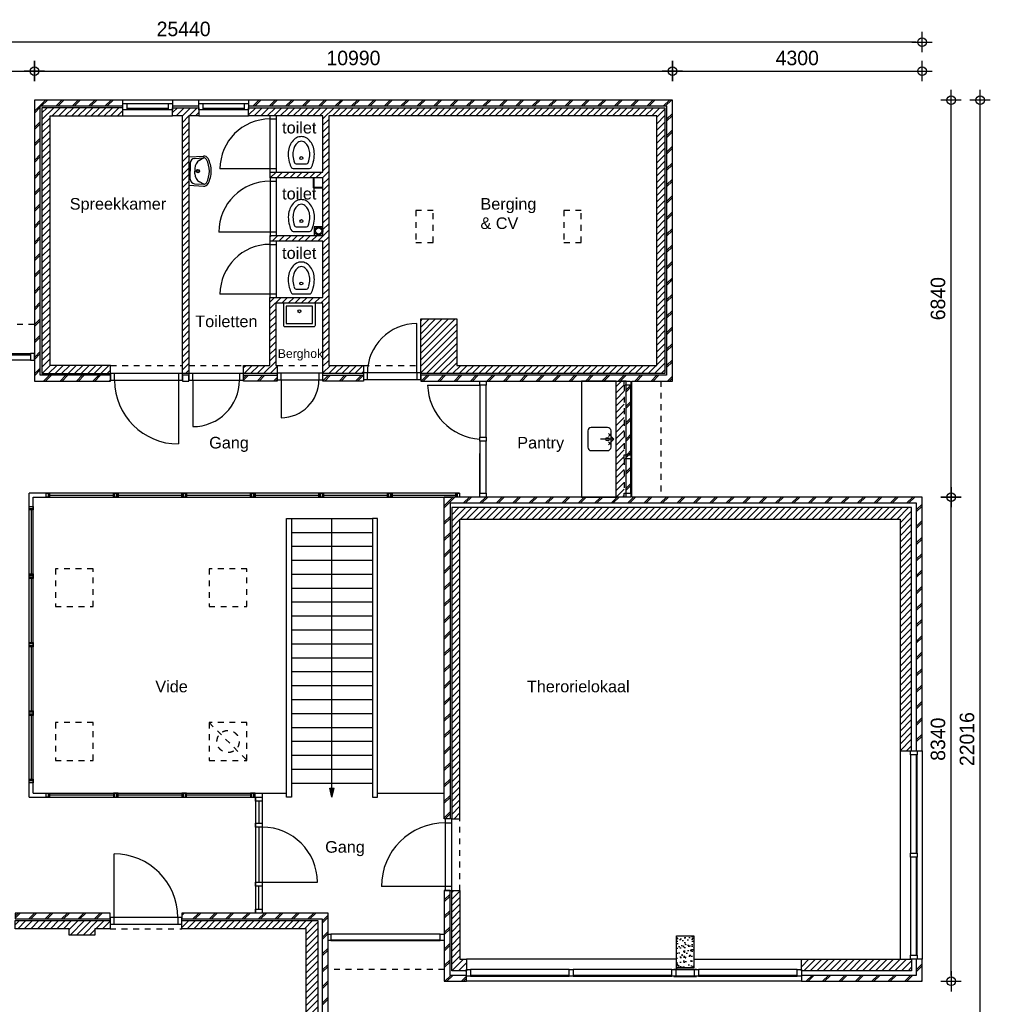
# Model space of a CAD drawing. Header units: millimetres. Extents: x 19739 to 200370, y 9101 to 232948.
# Tile 38 of 39: x 145173 to 161892, y 215985 to 232948. Entities that reach past the tile are written whole.
import ezdxf

# ---------------------------------------------------------------- set-up
doc = ezdxf.new("R2010")
doc.units = ezdxf.units.MM
doc.header["$LTSCALE"] = 100
doc.linetypes.add('HIDDEN1', pattern=[2, 1, -1])
for name, color, linetype in [('ALG18', 1, 'Continuous'), ('BET25', 2, 'Continuous'), ('HATCH', 1, 'Continuous'), ('INRICHTING', 1, 'Continuous'), ('KOZ18', 1, 'Continuous'), ('KOZ25', 2, 'Continuous'), ('MAAT', 1, 'Continuous'), ('MET18', 1, 'Continuous'), ('MET25', 2, 'Continuous'), ('STIP18', 1, 'HIDDEN1')]:
    doc.layers.add(name, color=color, linetype=linetype)
doc.layers.add('HULP', color=7, linetype='Continuous', plot=False)
doc.styles.add('Arial', font='ARIAL.TTF')
doc.styles.add('TSFONT', font='tsfont.shx')
doc.dimstyles.new('MS-100', dxfattribs={"dimscale": 100, "dimtxt": 2.5, "dimasz": 1, "dimexe": 2, "dimexo": 3, "dimgap": 1, "dimtad": 1, "dimdec": 0, "dimzin": 1, "dimdsep": 46, "dimtxsty": 'TSFONT', "dimblk": 'CIRKEL', "dimcen": 1, "dimse1": 1, "dimse2": 1, "dimclrd": 1, "dimclre": 1, "dimclrt": 3, "dimadec": 0, "dimazin": 0, "dimtfac": 1.2, "dimtdec": 0, "dimtix": 1, "dimtmove": 2, "dimatfit": 3, "dimldrblk": 'CIRKEL', "dimfxl": 0, "dimtolj": 1, "dimtzin": 1, "dimarcsym": 0})

# ---------------------------------------------------------------- blocks, each defined once
blk = doc.blocks.new('CIRKEL')
for p, q in [((0, -1.75), (0, 1.75)), ((-1.75, 0), (1.75, 0))]:
    blk.add_line(p, q)
blk.add_circle((0, 0), 0.75)
blk = doc.blocks.new('*D77')
at = {"layer": 'Defpoints', "color": 0}
for p in [(160717, 224722), (161217, 224722), (160717, 216382)]:
    blk.add_point(p, dxfattribs=at)
at = {"layer": 'MAAT', "color": 1, "lineweight": -2}
blk.add_line((161217, 216482), (161217, 224622), dxfattribs=at)
at = {"layer": 'MAAT', "color": 1, "lineweight": -2, "xscale": 100, "yscale": 100, "zscale": 100}
for p, rotation in [((161217, 224722), 90), ((161217, 216382), 270)]:
    blk.add_blockref('CIRKEL', p, dxfattribs=dict(at, rotation=rotation))
at = {"layer": 'MAAT', "color": 3, "insert": (160992, 220552), "char_height": 250, "attachment_point": 5, "rotation": 90, "style": 'TSFONT'}
blk.add_mtext('\\A1;8340', dxfattribs=at)
blk = doc.blocks.new('*D78')
at = {"layer": 'Defpoints', "color": 0}
for p in [(156417, 231562), (161217, 231562), (160717, 224722)]:
    blk.add_point(p, dxfattribs=at)
at = {"layer": 'MAAT', "color": 1, "lineweight": -2}
blk.add_line((161217, 224822), (161217, 231462), dxfattribs=at)
at = {"layer": 'MAAT', "color": 1, "lineweight": -2, "xscale": 100, "yscale": 100, "zscale": 100}
for p, rotation in [((161217, 231562), 90), ((161217, 224722), 270)]:
    blk.add_blockref('CIRKEL', p, dxfattribs=dict(at, rotation=rotation))
at = {"layer": 'MAAT', "color": 3, "insert": (160992, 228142), "char_height": 250, "attachment_point": 5, "rotation": 90, "style": 'TSFONT'}
blk.add_mtext('\\A1;6840', dxfattribs=at)
blk = doc.blocks.new('*D79')
at = {"layer": 'Defpoints', "color": 0}
for p in [(156417, 231562), (161717, 231562), (150487, 209546)]:
    blk.add_point(p, dxfattribs=at)
at = {"layer": 'MAAT', "color": 1, "lineweight": -2}
blk.add_line((161717, 209646), (161717, 231462), dxfattribs=at)
at = {"layer": 'MAAT', "color": 1, "lineweight": -2, "xscale": 100, "yscale": 100, "zscale": 100}
for p, rotation in [((161717, 231562), 90), ((161717, 209546), 270)]:
    blk.add_blockref('CIRKEL', p, dxfattribs=dict(at, rotation=rotation))
at = {"layer": 'MAAT', "color": 3, "insert": (161492, 220554), "char_height": 250, "attachment_point": 5, "rotation": 90, "style": 'TSFONT'}
blk.add_mtext('\\A1;22016', dxfattribs=at)
blk = doc.blocks.new('*D80')
at = {"layer": 'Defpoints', "color": 0}
for p in [(156417, 232062), (145427, 231562), (156417, 231562)]:
    blk.add_point(p, dxfattribs=at)
at = {"layer": 'MAAT', "color": 1, "lineweight": -2}
blk.add_line((145527, 232062), (156317, 232062), dxfattribs=at)
at = {"layer": 'MAAT', "color": 1, "lineweight": -2, "xscale": 100, "yscale": 100, "zscale": 100, "rotation": 180}
blk.add_blockref('CIRKEL', (145427, 232062), dxfattribs=at)
at = {"layer": 'MAAT', "color": 1, "lineweight": -2, "xscale": 100, "yscale": 100, "zscale": 100}
blk.add_blockref('CIRKEL', (156417, 232062), dxfattribs=at)
at = {"layer": 'MAAT', "color": 3, "insert": (150922, 232287), "char_height": 250, "attachment_point": 5, "style": 'TSFONT'}
blk.add_mtext('\\A1;10990', dxfattribs=at)
blk = doc.blocks.new('*D81')
at = {"layer": 'Defpoints', "color": 0}
for p in [(160717, 232062), (156417, 231562), (160717, 224722)]:
    blk.add_point(p, dxfattribs=at)
at = {"layer": 'MAAT', "color": 1, "lineweight": -2}
blk.add_line((156517, 232062), (160617, 232062), dxfattribs=at)
at = {"layer": 'MAAT', "color": 1, "lineweight": -2, "xscale": 100, "yscale": 100, "zscale": 100, "rotation": 180}
blk.add_blockref('CIRKEL', (156417, 232062), dxfattribs=at)
at = {"layer": 'MAAT', "color": 1, "lineweight": -2, "xscale": 100, "yscale": 100, "zscale": 100}
blk.add_blockref('CIRKEL', (160717, 232062), dxfattribs=at)
at = {"layer": 'MAAT', "color": 3, "insert": (158567, 232287), "char_height": 250, "attachment_point": 5, "style": 'TSFONT'}
blk.add_mtext('\\A1;4300', dxfattribs=at)
blk = doc.blocks.new('*D85')
at = {"layer": 'Defpoints', "color": 0}
for p in [(134779, 231562), (145427, 231562), (135277, 227906)]:
    blk.add_point(p, dxfattribs=at)
at = {"layer": 'MAAT', "color": 1, "lineweight": -2}
blk.add_line((134779, 228006), (134779, 231462), dxfattribs=at)
at = {"layer": 'MAAT', "color": 1, "lineweight": -2, "xscale": 100, "yscale": 100, "zscale": 100}
for p, rotation in [((134779, 231562), 90), ((134779, 227906), 270)]:
    blk.add_blockref('CIRKEL', p, dxfattribs=dict(at, rotation=rotation))
at = {"layer": 'MAAT', "color": 3, "insert": (134554, 229734), "char_height": 250, "attachment_point": 5, "rotation": 90, "style": 'TSFONT'}
blk.add_mtext('\\A1;3656', dxfattribs=at)
blk = doc.blocks.new('*D88')
at = {"layer": 'Defpoints', "color": 0}
for p in [(145427, 232062), (135277, 227906), (145427, 227906)]:
    blk.add_point(p, dxfattribs=at)
at = {"layer": 'MAAT', "color": 1, "lineweight": -2}
blk.add_line((135377, 232062), (145327, 232062), dxfattribs=at)
at = {"layer": 'MAAT', "color": 1, "lineweight": -2, "xscale": 100, "yscale": 100, "zscale": 100, "rotation": 180}
blk.add_blockref('CIRKEL', (135277, 232062), dxfattribs=at)
at = {"layer": 'MAAT', "color": 1, "lineweight": -2, "xscale": 100, "yscale": 100, "zscale": 100}
blk.add_blockref('CIRKEL', (145427, 232062), dxfattribs=at)
at = {"layer": 'MAAT', "color": 3, "insert": (140352, 232287), "char_height": 250, "attachment_point": 5, "style": 'TSFONT'}
blk.add_mtext('\\A1;10150', dxfattribs=at)
blk = doc.blocks.new('*D89')
at = {"layer": 'Defpoints', "color": 0}
for p in [(135277, 232562), (135277, 227906), (160717, 224722)]:
    blk.add_point(p, dxfattribs=at)
at = {"layer": 'MAAT', "color": 1, "lineweight": -2}
blk.add_line((160617, 232562), (135377, 232562), dxfattribs=at)
at = {"layer": 'MAAT', "color": 1, "lineweight": -2, "xscale": 100, "yscale": 100, "zscale": 100, "rotation": 180}
blk.add_blockref('CIRKEL', (135277, 232562), dxfattribs=at)
at = {"layer": 'MAAT', "color": 1, "lineweight": -2, "xscale": 100, "yscale": 100, "zscale": 100}
blk.add_blockref('CIRKEL', (160717, 232562), dxfattribs=at)
at = {"layer": 'MAAT', "color": 3, "insert": (147997, 232787), "char_height": 250, "attachment_point": 5, "style": 'TSFONT'}
blk.add_mtext('\\A1;25440', dxfattribs=at)
blk = doc.blocks.new('wastafel_b520')
for p, q in [((-244, 0), (-259, -255)), ((244, 0), (259, -255)), ((-218, -99), (-227, -257)), ((-138, -24), (0, -24)), ((-47, -104), (0, -104)), ((138, -24), (0, -24)), ((47, -104), (0, -104)), ((218, -99), (227, -257)), ((-227, -257), (-185, -184)), ((227, -257), (185, -184))]:
    blk.add_line(p, q)
for radius in [28, 20]:
    blk.add_circle((0, -156), radius)
for centre, radius, start, end in [((-138, -104), 80, 90, 176.5893), ((-47, -264), 160, 90, 150), ((47, -264), 160, 30, 90), ((138, -104), 80, 3.4107, 90), ((-179, -259), 80, 176.5893, 242.0436), ((-179, -259), 48, 176.5893, 242.0436), ((0, 78), 463, 242.0436, 270), ((0, 78), 431, 242.0436, 270), ((0, 78), 431, 270, 297.9564), ((0, 78), 463, 270, 297.9564), ((179, -259), 48, 297.9564, 3.4107), ((179, -259), 80, 297.9564, 3.4107)]:
    blk.add_arc(centre, radius, start, end)
blk = doc.blocks.new('wc')
at = {"layer": 'INRICHTING'}
for p, q in [((-141, 66), (141, 66)), ((-91, 146), (91, 146))]:
    blk.add_line(p, q, dxfattribs=at)
for points in [[(225, 316, 0.075445), (207, 434, 0.085783), (159, 528, 0.10607), (83, 595, 0.126822), (0, 616, 0.126822), (-83, 595, 0.10607), (-159, 528, 0.085783), (-207, 434, 0.075445), (-225, 316, 0.075445)], [(145, 316, 0.075445), (131, 410, 0.085783), (95, 480, 0.10607), (44, 525, 0.126822), (0, 536, 0.126822), (-44, 525, 0.10607), (-95, 480, 0.085783), (-131, 410, 0.075445), (-145, 316, 0.075445)]]:
    blk.add_lwpolyline(points, format="xyb", dxfattribs=at)
blk.add_circle((0, 246), 25, dxfattribs=at)
for centre, radius, start, end in [((318, 316), 543, 180, 194.9107), ((161, 274), 381, 194.9107, 210.5725), ((318, 316), 463, 180, 194.9107), ((161, 274), 301, 194.9107, 201.3066), ((-161, 274), 301, 338.6934, 345.0893), ((-318, 316), 463, 345.0893, 0), ((-161, 274), 381, 329.4275, 345.0893), ((-318, 316), 543, 345.0893, 0), ((-141, 96), 30, 210.5725, 270), ((-91, 176), 30, 201.3066, 270), ((91, 176), 30, 270, 338.6934), ((141, 96), 30, 270, 329.4275)]:
    blk.add_arc(centre, radius, start, end, dxfattribs=at)
blk = doc.blocks.new('uitstortgoot')
at = {"layer": 'INRICHTING'}
for points in [[(50428, 10341), (49878, 10341), (49878, 9966, 0.414214), (49903, 9941), (50342, 9941, 0.414214)], [(50342, 9941), (50403, 9941, 0.414214), (50428, 9966), (50428, 10341)]]:
    blk.add_lwpolyline(points, format="xyb", dxfattribs=at)
for points in [[(50378, 10292), (49928, 10292), (49928, 9991), (49960, 9991)], [(49960, 9991), (50378, 9991), (50378, 10292)]]:
    blk.add_lwpolyline(points, dxfattribs=at)
blk.add_circle((50153, 10204), 25, dxfattribs=at)
blk = doc.blocks.new('KRAAN')
for p, q in [((0, 0), (-231, 0)), ((-47, 96), (-96, 47)), ((0, 0), (-96, 96)), ((0, 0), (-96, -96)), ((-47, -96), (-96, -47))]:
    blk.add_line(p, q)

msp = doc.modelspace()

# ---------------------------------------------------------------- hatches: boundary and pattern name
at = {"layer": 'ALG18'}
h = msp.add_hatch(dxfattribs=at)
h.set_pattern_fill('METSELWERK', color=256, style=0)
h.set_pattern_definition([(45, (145427.33, 216382.05), (-141.4214, 141.4214), []), (45, (146027.33, 216382.05), (-141.4214, 141.4214), [])])
h.paths.add_polyline_path([(146947.3, 231562.1), (145697.3, 231562.1), (145427.3, 231562.1), (145427.3, 226722.1), (146739.3, 226722.1), (146739.3, 226822.1), (145527.3, 226822.1), (145527.3, 231462.1), (146947.3, 231462.1), (146947.3, 231506.1)])
h.paths.add_polyline_path([(156417.3, 231562.1), (149117.3, 231562.1), (149117.3, 231462.1), (156317.3, 231462.1), (156317.3, 226822.1), (152081.6, 226822.1), (152081.6, 226748), (152081.6, 226722.1), (155617.3, 226722.1), (155701.3, 226722.1), (155701.3, 226653.1), (155701.3, 225450.1), (155701.3, 225381.1), (155701.3, 224791.1), (155701.3, 224722.1), (155587.3, 224722.1), (152487.3, 224722.1), (152487.3, 219181.1), (152587.3, 219181.1), (152587.3, 224622.1), (160617.3, 224622.1), (160617.3, 220352.1), (160631.3, 220352.1), (160717.3, 220352.1), (160717.3, 224722.1), (155717.3, 224722.1), (155717.3, 226722.1), (156417.3, 226722.1)])
h.paths.add_polyline_path([(151093.6, 226822.1), (150397.3, 226822.1), (150397.3, 226743.1), (150397.3, 226722.1), (151093.6, 226722.1)], flags=16)
h.paths.add_polyline_path([(149607.3, 226822.1), (149027.3, 226822.1), (149027.3, 226739.1), (149027.3, 226722.1), (149607.3, 226722.1)])
h.paths.add_polyline_path([(155701.3, 226653.1), (155617.3, 226653.1), (155617.3, 225450.1), (155701.3, 225450.1)], flags=17)
h.paths.add_polyline_path([(155701.3, 226722.1), (155617.3, 226722.1), (155617.3, 226653.1), (155701.3, 226653.1)], flags=17)
h.paths.add_polyline_path([(155701.3, 225450.1), (155617.3, 225450.1), (155617.3, 225381.1), (155701.3, 225381.1)], flags=17)
h.paths.add_polyline_path([(155701.3, 225381.1), (155617.3, 225381.1), (155617.3, 224791.1), (155701.3, 224791.1)], flags=17)
h.paths.add_polyline_path([(155701.3, 224791.1), (155617.3, 224791.1), (155617.3, 224722.1), (155701.3, 224722.1)], flags=17)
h.paths.add_polyline_path([(152867.3, 216482.1), (152587.3, 216482.1), (152587.3, 217943.1), (152503.3, 217943.1), (152487.3, 217943.1), (152487.3, 216382.1), (152867.3, 216382.1)])
h.paths.add_polyline_path([(160717.3, 216762.1), (160617.3, 216762.1), (160617.3, 216482.1), (158637.3, 216482.1), (158637.3, 216468.1), (158637.3, 216382.1), (160717.3, 216382.1)])
at = {"layer": 'HATCH'}
h = msp.add_hatch(dxfattribs=at)
h.set_pattern_fill('ANSI31', color=256, scale=25, style=0)
h.set_pattern_definition([(45, (145557.33, 226850.96), (-56.1266, 56.1266), [])])
h.paths.add_polyline_path([(146947.3, 231432.1), (145557.3, 231432.1), (145557.3, 226852.1), (146739.3, 226852.1), (146739.3, 226992.1), (145697.3, 226992.1), (145697.3, 231292.1), (146947.3, 231292.1)])
h.paths.add_polyline_path([(156287.3, 231432.1), (149117.3, 231432.1), (149117.3, 231392.1), (149117.3, 231292.1), (150397.3, 231292.1), (150397.3, 230322.1), (149485.3, 230322.1), (149485.3, 230222.1), (149599.3, 230222.1), (150397.3, 230222.1), (150397.3, 229231.9), (149487.3, 229231.9), (149487.3, 229131.9), (149597.3, 229131.9), (150397.3, 229131.9), (150397.3, 228161.9), (149483.3, 228161.9), (149483.3, 226992.1), (149027.3, 226992.1), (149027.3, 226852.1), (149607.3, 226852.1), (149607.3, 226857.1), (149607.3, 226992.1), (149583.3, 226992.1), (149583.3, 228061.9), (150397.3, 228061.9), (150397.3, 226852.1), (151093.6, 226852.1), (151093.6, 226862), (151093.6, 226992.1), (150497.3, 226992.1), (150497.3, 231292.1), (156147.3, 231292.1), (156147.3, 226992.1), (152701.3, 226992.1), (152701.3, 227794.1), (152081.3, 227794.1), (152081.6, 226862), (152081.6, 226862), (152081.6, 226852.1), (156287.3, 226852.1)])
h.paths.add_polyline_path([(148087.3, 231292.1), (148257.3, 231292.1), (148257.3, 231432.1), (147807.3, 231432.1), (147807.3, 231392.1), (147807.3, 231292.1), (147977.3, 231292.1), (147977.3, 226851), (148087.3, 226851), (148087.3, 226853.1)])
h = msp.add_hatch(dxfattribs=at)
h.set_pattern_fill('ANSI31', color=256, scale=25, style=0)
h.set_pattern_definition([(45, (155447.33, 224722.05), (-56.1266, 56.1266), [])])
h.paths.add_polyline_path([(155587.3, 226653.1), (155587.3, 226722.1), (155537.3, 226722.1), (155447.3, 226722.1), (155447.3, 224722.1), (155587.3, 224722.1), (155587.3, 224791.1), (155587.3, 225381.1), (155587.3, 225450.1)])
h = msp.add_hatch(dxfattribs=at)
h.set_pattern_fill('ANSI31', color=256, scale=25, style=0)
h.set_pattern_definition([(45, (152617.33, 216562.05), (-56.1266, 56.1266), [])])
h.paths.add_polyline_path([(156486.8, 224542.1), (152617.3, 224542.1), (152617.3, 219181.1), (152757.3, 219181.1), (152757.3, 224342.1), (156486.8, 224342.1)])
h.paths.add_polyline_path([(156786.8, 224542.1), (156486.8, 224542.1), (156486.8, 224342.1), (156786.8, 224342.1)])
h.paths.add_polyline_path([(160537.3, 224542.1), (156786.8, 224542.1), (156786.8, 224342.1), (160337.3, 224342.1), (160337.3, 220352.1), (160537.3, 220352.1)])
h.paths.add_polyline_path([(160537.3, 216762.1), (160517.3, 216762.1), (158637.3, 216762.1), (158637.3, 216562.1), (160537.3, 216562.1)])
h.paths.add_polyline_path([(152757.3, 217943.1), (152617.3, 217943.1), (152617.3, 216562.1), (152867.3, 216562.1), (152867.3, 216582.1), (152867.3, 216762.1), (152757.3, 216762.1)])
h = msp.add_hatch(dxfattribs=at)
h.set_pattern_fill('METSELWERK', color=256, style=0)
h.set_pattern_definition([(45, (142227.33, 209546.05), (-141.4214, 141.4214), []), (45, (142827.33, 209546.05), (-141.4214, 141.4214), [])])
h.paths.add_polyline_path([(143857.3, 217556.1), (142227.3, 217556.1), (142227.3, 209546.1), (142607.3, 209546.1), (142607.3, 209646.1), (142327.3, 209646.1), (142327.3, 217456.1), (143857.3, 217456.1), (143857.3, 217478.1)])
h.paths.add_polyline_path([(146728.8, 217556.1), (145095.3, 217556.1), (145095.3, 217456.1), (146728.8, 217456.1), (146728.8, 217478.1)])
h.paths.add_polyline_path([(150484.3, 217556.1), (147966.8, 217556.1), (147966.8, 217456.1), (150384.3, 217456.1), (150384.3, 213516.1), (150484.3, 213516.1)])
h.paths.add_polyline_path([(150487.3, 209926.1), (150387.3, 209926.1), (150387.3, 209646.1), (148307.3, 209646.1), (148307.3, 209632.1), (148307.3, 209546.1), (150487.3, 209546.1)])
h = msp.add_hatch(dxfattribs=at)
h.set_pattern_fill('ANSI31', color=256, scale=25, style=0)
h.set_pattern_definition([(45, (142407.33, 209726.05), (-56.1266, 56.1266), [])])
h.paths.add_polyline_path([(143857.3, 217426.1), (142407.3, 217426.1), (142407.3, 209726.1), (142607.3, 209726.1), (142607.3, 217286.1), (143857.3, 217286.1)])
h.paths.add_polyline_path([(146728.8, 217426.1), (145095.3, 217426.1), (145095.3, 217364.1), (145095.3, 217286.1), (146027.3, 217286.1), (146027.3, 217176.1), (146467.3, 217176.1), (146467.3, 217286.1), (146728.8, 217286.1)])
h.paths.add_polyline_path([(150307.3, 217426.1), (147966.8, 217426.1), (147966.8, 217364.1), (147966.8, 217286.1), (150107.3, 217286.1), (150107.3, 213516.1), (150307.3, 213516.1)])
h.paths.add_polyline_path([(150307.3, 209926.1), (150287.3, 209926.1), (148307.3, 209926.1), (148307.3, 209726.1), (150307.3, 209726.1)])
h = msp.add_hatch(dxfattribs=at)
h.set_pattern_fill('AR-CONC', color=256, style=0)
h.set_pattern_definition([(50, (156486.83, 216612.05), (182.185, -15.94), [19.05, -209.55]), (355, (156486.83, 216612.05), (-35.243, 191.057), [15.24, -167.64]), (100.45, (156502.01, 216610.72), (146.94, 175.117), [16.19, -178.09]), (46.184, (156486.83, 216662.85), (271.08, -42.04), [28.575, -314.325]), (96.636, (156509.42, 216659.35), (237.4, 247.43), [24.285, -267.135]), (351.184, (156486.83, 216662.85), (237.4, 247.43), [22.86, -251.46]), (21, (156512.23, 216650.15), (151.615, -102.266), [19.05, -209.55]), (326, (156512.23, 216650.15), (61.8, 184.19), [15.24, -167.64]), (71.45, (156524.86, 216641.63), (213.416, 81.923), [16.19, -178.09]), (37.5, (156486.83, 216612.05), (3.0886, 84.555), [0, -165.608, 0, -170.18, 0, -168.275]), (7.5, (156486.83, 216612.05), (66.82, 100.18), [0, -97.028, 0, -161.798, 0, -64.135]), (327.5, (156430.19, 216612.05), (135.5906, -5.729), [0, -63.5, 0, -198.12, 0, -262.89]), (317.5, (156404.79, 216612.05), (148.13, 25.426), [0, -82.55, 0, -131.572, 0, -186.69])])
h.paths.add_polyline_path([(156486.8, 216612.1), (156786.8, 216612.1), (156786.8, 217162.1), (156486.8, 217162.1)])
at = {"layer": 'INRICHTING'}
h = msp.add_hatch(color=256, dxfattribs=at)
h.paths.add_polyline_path([(150552.3, 219556.1), (150578.3, 219656.1), (150526.3, 219656.1)])
h.paths.add_polyline_path([(150578.3, 219656.1), (150591.8, 219708), (150512.8, 219708), (150526.3, 219656.1)])

# ---------------------------------------------------------------- linework, layer by layer
at = {"layer": 'ALG18'}
for p, q in [((155617.3, 226722.1), (155537.3, 226722.1)), ((153096.8, 224791.1), (153096.8, 225471.7)), ((145336.8, 219556.1), (145336.8, 224791.1)), ((152746.8, 224791.1), (145336.8, 224791.1)), ((145686.8, 224756.6), (146786.8, 224756.6)), ((146866.8, 224756.6), (147966.8, 224756.6)), ((148046.8, 224756.6), (149146.8, 224756.6)), ((149226.8, 224756.6), (150326.8, 224756.6)), ((150406.8, 224756.6), (151506.8, 224756.6)), ((151586.8, 224756.6), (152686.8, 224756.6)), ((145405.8, 219625.1), (145405.8, 224722.1)), ((145405.8, 224722.1), (152601.3, 224722.1)), ((151366.8, 224722.1), (152466.8, 224722.1)), ((153509.3, 224722.1), (153159.3, 224722.1)), ((145371.3, 224501.1), (145371.3, 223401.1)), ((145371.3, 223321.1), (145371.3, 222221.1)), ((145371.3, 222141.1), (145371.3, 221041.1)), ((145371.3, 220961.1), (145371.3, 219861.1)), ((145336.8, 219556.1), (149236.8, 219556.1)), ((145405.8, 219625.1), (149309.5, 219625.1)), ((145626.8, 219556.1), (145626.8, 219625.1)), ((146786.8, 219590.6), (145686.8, 219590.6)), ((147966.8, 219590.6), (146866.8, 219590.6)), ((149146.8, 219590.6), (148046.8, 219590.6)), ((149309.5, 219625.1), (149767.3, 219625.1)), ((151337.3, 219625.1), (152487.3, 219625.1)), ((149236.8, 217556.1), (147966.8, 217556.1))]:
    msp.add_line(p, q, dxfattribs=at)
for points in [[(145666.8, 224722.1), (145626.8, 224722.1), (145626.8, 224791.1), (145666.8, 224791.1)], [(145686.8, 224722.1), (145666.8, 224722.1), (145666.8, 224791.1), (145686.8, 224791.1)], [(146806.8, 224722.1), (146786.8, 224722.1), (146786.8, 224791.1), (146806.8, 224791.1)], [(146846.8, 224722.1), (146806.8, 224722.1), (146806.8, 224791.1), (146846.8, 224791.1)], [(146866.8, 224722.1), (146846.8, 224722.1), (146846.8, 224791.1), (146866.8, 224791.1)], [(147986.8, 224722.1), (147966.8, 224722.1), (147966.8, 224791.1), (147986.8, 224791.1)], [(148026.8, 224722.1), (147986.8, 224722.1), (147986.8, 224791.1), (148026.8, 224791.1)], [(148046.8, 224722.1), (148026.8, 224722.1), (148026.8, 224791.1), (148046.8, 224791.1)], [(149166.8, 224722.1), (149146.8, 224722.1), (149146.8, 224791.1), (149166.8, 224791.1)], [(149206.8, 224722.1), (149166.8, 224722.1), (149166.8, 224791.1), (149206.8, 224791.1)], [(149226.8, 224722.1), (149206.8, 224722.1), (149206.8, 224791.1), (149226.8, 224791.1)], [(150346.8, 224722.1), (150326.8, 224722.1), (150326.8, 224791.1), (150346.8, 224791.1)], [(150386.8, 224722.1), (150346.8, 224722.1), (150346.8, 224791.1), (150386.8, 224791.1)], [(150406.8, 224722.1), (150386.8, 224722.1), (150386.8, 224791.1), (150406.8, 224791.1)], [(151526.8, 224722.1), (151506.8, 224722.1), (151506.8, 224791.1), (151526.8, 224791.1)], [(151566.8, 224722.1), (151526.8, 224722.1), (151526.8, 224791.1), (151566.8, 224791.1)], [(151586.8, 224722.1), (151566.8, 224722.1), (151566.8, 224791.1), (151586.8, 224791.1)], [(152706.8, 224722.1), (152686.8, 224722.1), (152686.8, 224791.1), (152706.8, 224791.1)], [(152746.8, 224722.1), (152706.8, 224722.1), (152706.8, 224791.1), (152746.8, 224791.1)], [(145336.8, 224521.1), (145336.8, 224561.1), (145405.8, 224561.1), (145405.8, 224521.1)], [(145336.8, 224501.1), (145336.8, 224521.1), (145405.8, 224521.1), (145405.8, 224501.1)], [(145336.8, 223381.1), (145336.8, 223401.1), (145405.8, 223401.1), (145405.8, 223381.1)], [(145336.8, 223341.1), (145336.8, 223381.1), (145405.8, 223381.1), (145405.8, 223341.1)], [(145336.8, 223321.1), (145336.8, 223341.1), (145405.8, 223341.1), (145405.8, 223321.1)], [(145336.8, 222201.1), (145336.8, 222221.1), (145405.8, 222221.1), (145405.8, 222201.1)], [(145336.8, 222161.1), (145336.8, 222201.1), (145405.8, 222201.1), (145405.8, 222161.1)], [(145336.8, 222141.1), (145336.8, 222161.1), (145405.8, 222161.1), (145405.8, 222141.1)], [(145336.8, 221021.1), (145336.8, 221041.1), (145405.8, 221041.1), (145405.8, 221021.1)], [(145336.8, 220981.1), (145336.8, 221021.1), (145405.8, 221021.1), (145405.8, 220981.1)], [(145336.8, 220961.1), (145336.8, 220981.1), (145405.8, 220981.1), (145405.8, 220961.1)], [(145336.8, 219841.1), (145336.8, 219861.1), (145405.8, 219861.1), (145405.8, 219841.1)], [(145336.8, 219801.1), (145336.8, 219841.1), (145405.8, 219841.1), (145405.8, 219801.1)], [(145626.8, 219625.1), (145666.8, 219625.1), (145666.8, 219556.1), (145626.8, 219556.1)], [(145666.8, 219625.1), (145686.8, 219625.1), (145686.8, 219556.1), (145666.8, 219556.1)], [(146806.8, 219625.1), (146786.8, 219625.1), (146786.8, 219556.1), (146806.8, 219556.1)], [(146846.8, 219625.1), (146806.8, 219625.1), (146806.8, 219556.1), (146846.8, 219556.1)], [(146866.8, 219625.1), (146846.8, 219625.1), (146846.8, 219556.1), (146866.8, 219556.1)], [(147986.8, 219625.1), (147966.8, 219625.1), (147966.8, 219556.1), (147986.8, 219556.1)], [(148026.8, 219625.1), (147986.8, 219625.1), (147986.8, 219556.1), (148026.8, 219556.1)], [(148046.8, 219625.1), (148026.8, 219625.1), (148026.8, 219556.1), (148046.8, 219556.1)], [(149166.8, 219625.1), (149146.8, 219625.1), (149146.8, 219556.1), (149166.8, 219556.1)], [(149206.8, 219625.1), (149166.8, 219625.1), (149166.8, 219556.1), (149206.8, 219556.1)], [(149226.8, 219625.1), (149206.8, 219625.1), (149206.8, 219556.1), (149226.8, 219556.1)]]:
    msp.add_lwpolyline(points, close=True, dxfattribs=at)
at = {"layer": 'BET25'}
msp.add_lwpolyline([(156786.8, 216612.1), (156486.8, 216612.1), (156486.8, 217162.1), (156786.8, 217162.1)], close=True, dxfattribs=at)
at = {"layer": 'INRICHTING'}
for p, q in [((150247.3, 229381.9), (150247.3, 229231.9)), ((150397.3, 229381.9), (150247.3, 229381.9)), ((147908.3, 226738.1), (147908.3, 225638.1)), ((149676.3, 226743.1), (149676.3, 226091.1)), ((152200.3, 226653.1), (153096.8, 226653.1)), ((149852.3, 224356.1), (151252.3, 224356.1)), ((150552.3, 219708), (150552.3, 224356.1)), ((149852.3, 224116.1), (151252.3, 224116.1)), ((149852.3, 223876.1), (151252.3, 223876.1)), ((149852.3, 223636.1), (151252.3, 223636.1)), ((149852.3, 223396.1), (151252.3, 223396.1)), ((149852.3, 223156.1), (151252.3, 223156.1)), ((149852.3, 222916.1), (151252.3, 222916.1)), ((149852.3, 222676.1), (151252.3, 222676.1)), ((149852.3, 222436.1), (151252.3, 222436.1)), ((149852.3, 222196.1), (151252.3, 222196.1)), ((149852.3, 221956.1), (151252.3, 221956.1)), ((149852.3, 221716.1), (151252.3, 221716.1)), ((149852.3, 221476.1), (151252.3, 221476.1)), ((149852.3, 221236.1), (151252.3, 221236.1)), ((149852.3, 220996.1), (151252.3, 220996.1)), ((149852.3, 220756.1), (151252.3, 220756.1)), ((149852.3, 220516.1), (151252.3, 220516.1)), ((149852.3, 220276.1), (151252.3, 220276.1)), ((149852.3, 220036.1), (151252.3, 220036.1)), ((149852.3, 219796.1), (151252.3, 219796.1)), ((150552.3, 219556.1), (150512.8, 219708)), ((150512.8, 219708), (150591.8, 219708)), ((150552.3, 219556.1), (150591.8, 219708)), ((146797.8, 217478.1), (146797.8, 218578.1)), ((149350.8, 218088.1), (150300.8, 218088.1)), ((152503.3, 218012.1), (151403.3, 218012.1))]:
    msp.add_line(p, q, dxfattribs=at)
for points in [[(150227.3, 230222.1), (150227.3, 230222.1), (150227.3, 230052.1), (150397.3, 230052.1)], [(150237.3, 230222.1), (150237.3, 230062.1), (150397.3, 230062.1)]]:
    msp.add_lwpolyline(points, dxfattribs=at)
for points in [[(154851, 226722.1), (154851, 224722.1), (155447.3, 224722.1), (155447.3, 226722.1)], [(149767.3, 219556.1), (149767.3, 224356.1), (149852.3, 224356.1), (149852.3, 219556.1)], [(151337.3, 219556.1), (151337.3, 224356.1), (151252.3, 224356.1), (151252.3, 219556.1)]]:
    msp.add_lwpolyline(points, close=True, dxfattribs=at)
msp.add_lwpolyline([(154958.9, 225863.6), (154958.9, 225583.6, 0.4142136), (155018.9, 225523.6), (155298.9, 225523.6, 0.4142136), (155358.9, 225583.6), (155358.9, 225863.6, 0.4142136), (155298.9, 225923.6), (155018.9, 225923.6, 0.4142136)], format="xyb", close=True, dxfattribs=at)
for centre, radius in [((150322.3, 229306.9), 70), ((150322.3, 229306.9), 55), ((155298.9, 225722.1), 30)]:
    msp.add_circle(centre, radius, dxfattribs=at)
for centre, radius, start, end in [((149483.3, 230377.1), 860, 90, 180), ((149485.3, 229286.9), 880.1, 90, 180), ((149483.3, 228216.9), 860, 90, 180), ((147908.3, 226738.1), 1100, 180, 270), ((148156.3, 226739.1), 802, 270, 0), ((149676.3, 226743.1), 652, 270, 0), ((153158.5, 226678.6), 958.5, 181.528, 266.30897), ((149350.8, 218088.1), 950, 0, 90), ((152503.3, 218012.1), 1100, 90, 180), ((146797.8, 217478.1), 1100, 0, 90)]:
    msp.add_arc(centre, radius, start, end, dxfattribs=at)
at = {"layer": 'KOZ18'}
for p, q in [((147016.3, 231506.1), (147738.3, 231506.1)), ((147016.3, 231422.1), (147738.3, 231422.1)), ((147738.3, 231392.1), (147016.3, 231392.1)), ((148326.3, 231506.1), (149048.3, 231506.1)), ((148326.3, 231422.1), (149048.3, 231422.1)), ((149048.3, 231392.1), (148326.3, 231392.1)), ((149483.3, 231237.1), (149483.3, 230377.1)), ((149597.3, 230377.1), (149597.3, 231237.1)), ((149483.3, 230377.1), (148623.3, 230377.1)), ((149485.3, 230167.1), (149485.3, 229286.9)), ((149599.3, 229286.9), (149599.3, 230167.1)), ((149485.3, 229286.9), (148605.2, 229286.9)), ((149483.3, 229076.9), (149483.3, 228216.9)), ((149597.3, 228216.9), (149597.3, 229076.9)), ((149483.3, 228216.9), (148623.3, 228216.9)), ((152012.6, 226862), (152012.6, 227712)), ((143496.3, 227196.1), (145358.3, 227196.1)), ((143496.3, 227172.1), (145358.3, 227172.1)), ((145358.3, 227082.1), (143496.3, 227082.1)), ((147908.3, 226852.1), (146808.3, 226852.1)), ((148958.3, 226853.1), (148156.3, 226853.1)), ((150328.3, 226857.1), (149676.3, 226857.1)), ((152012.6, 226862), (151162.6, 226862)), ((146808.3, 226738.1), (147908.3, 226738.1)), ((148156.3, 226739.1), (149027.3, 226739.1)), ((148156.3, 226739.1), (148156.3, 225937.1)), ((149676.3, 226743.1), (150328.3, 226743.1)), ((151162.6, 226748), (152012.6, 226748)), ((153096.8, 226653.1), (153096.8, 225756.6)), ((153210.8, 225756.6), (153210.8, 226653.1)), ((155447.3, 224722.1), (155447.3, 226722.1)), ((155617.3, 224722.1), (155617.3, 226722.1)), ((155701.3, 225450.1), (155701.3, 226653.1)), ((155717.3, 224722.1), (155717.3, 226722.1)), ((153096.8, 225687.6), (153096.8, 224791.1)), ((153210.8, 224791.1), (153210.8, 225687.6)), ((155701.3, 224791.1), (155701.3, 225381.1)), ((160517.3, 220283.1), (160517.3, 218591.6)), ((160617.3, 220283.1), (160617.3, 218591.6)), ((160631.3, 218591.6), (160631.3, 220283.1)), ((149236.8, 219556.1), (149236.8, 217556.1)), ((149350.8, 219625.1), (149350.8, 217556.1)), ((149293.8, 219487.1), (149293.8, 219107.1)), ((149293.8, 219038.1), (149293.8, 218088.1)), ((152503.3, 219112.1), (152503.3, 218012.1)), ((152617.3, 218012.1), (152617.3, 219112.1)), ((160517.3, 218522.6), (160517.3, 216831.1)), ((160617.3, 218522.6), (160617.3, 216831.1)), ((160631.3, 216831.1), (160631.3, 218522.6)), ((149293.8, 217625.1), (149293.8, 218019.1)), ((152503.3, 217943.1), (152603.3, 217943.1)), ((147897.8, 217478.1), (146797.8, 217478.1)), ((146797.8, 217364.1), (147897.8, 217364.1)), ((152418.3, 217196.1), (150533.3, 217196.1)), ((150533.3, 217096.1), (152418.3, 217096.1)), ((150533.3, 217082.1), (152418.3, 217082.1)), ((154636.3, 216582.1), (152936.3, 216582.1)), ((154636.3, 216482.1), (152936.3, 216482.1)), ((152936.3, 216468.1), (154636.3, 216468.1)), ((156405.3, 216582.1), (154705.3, 216582.1)), ((156405.3, 216482.1), (154705.3, 216482.1)), ((154705.3, 216468.1), (156405.3, 216468.1)), ((158568.3, 216582.1), (156868.3, 216582.1)), ((158568.3, 216482.1), (156868.3, 216482.1)), ((156868.3, 216468.1), (158568.3, 216468.1))]:
    msp.add_line(p, q, dxfattribs=at)
for points in [[(149236.8, 219556.1), (149350.8, 219556.1), (149350.8, 219487.1), (149236.8, 219487.1)], [(149236.8, 219107.1), (149350.8, 219107.1), (149350.8, 219038.1), (149236.8, 219038.1)], [(149236.8, 218088.1), (149350.8, 218088.1), (149350.8, 218019.1), (149236.8, 218019.1)], [(152487.3, 216382.1), (152867.3, 216382.1), (152867.3, 216482.1), (152587.3, 216482.1), (152587.3, 217943.1), (152487.3, 217943.1)], [(149236.8, 217625.1), (149350.8, 217625.1), (149350.8, 217556.1), (149236.8, 217556.1)]]:
    msp.add_lwpolyline(points, close=True, dxfattribs=at)
msp.add_arc((152012.6, 226862), 850, 90, 180, dxfattribs=at)
at = {"layer": 'KOZ25'}
for p, q in [((146797.8, 217478.1), (146728.8, 217478.1)), ((146728.8, 217478.1), (146728.8, 217364.1)), ((146797.8, 217364.1), (146797.8, 217478.1)), ((147966.8, 217478.1), (147897.8, 217478.1)), ((147897.8, 217478.1), (147897.8, 217364.1)), ((147966.8, 217364.1), (147966.8, 217478.1)), ((146728.8, 217364.1), (146797.8, 217364.1)), ((147897.8, 217364.1), (147966.8, 217364.1))]:
    msp.add_line(p, q, dxfattribs=at)
for points in [[(146947.3, 231392.1), (146947.3, 231506.1), (147016.3, 231506.1), (147016.3, 231392.1), (146947.3, 231392.1)], [(147738.3, 231392.1), (147738.3, 231506.1), (147807.3, 231506.1), (147807.3, 231392.1), (147738.3, 231392.1)], [(148257.3, 231392.1), (148257.3, 231506.1), (148326.3, 231506.1), (148326.3, 231392.1), (148257.3, 231392.1)], [(149048.3, 231392.1), (149048.3, 231506.1), (149117.3, 231506.1), (149117.3, 231392.1), (149048.3, 231392.1)]]:
    msp.add_lwpolyline(points, dxfattribs=at)
for points in [[(149597.3, 231292.1), (149483.3, 231292.1), (149483.3, 231237.1), (149597.3, 231237.1)], [(149597.3, 230377.1), (149483.3, 230377.1), (149483.3, 230322.1), (149597.3, 230322.1)], [(149599.3, 230222.1), (149485.3, 230222.1), (149485.3, 230167.1), (149599.3, 230167.1)], [(149599.3, 229286.9), (149485.3, 229286.9), (149485.3, 229231.9), (149599.3, 229231.9)], [(149597.3, 229131.9), (149483.3, 229131.9), (149483.3, 229076.9), (149597.3, 229076.9)], [(149597.3, 228216.9), (149483.3, 228216.9), (149483.3, 228161.9), (149597.3, 228161.9)], [(145427.3, 227082.1), (145427.3, 227196.1), (145358.3, 227196.1), (145358.3, 227082.1)], [(146739.3, 226852.1), (146739.3, 226738.1), (146808.3, 226738.1), (146808.3, 226852.1)], [(147908.3, 226852.1), (147908.3, 226738.1), (147977.3, 226738.1), (147977.3, 226852.1)], [(148087.3, 226853.1), (148087.3, 226739.1), (148156.3, 226739.1), (148156.3, 226853.1)], [(148958.3, 226853.1), (148958.3, 226739.1), (149027.3, 226739.1), (149027.3, 226853.1)], [(149607.3, 226857.1), (149607.3, 226743.1), (149676.3, 226743.1), (149676.3, 226857.1)], [(150328.3, 226857.1), (150328.3, 226743.1), (150397.3, 226743.1), (150397.3, 226857.1)], [(151093.6, 226862), (151093.6, 226748), (151162.6, 226748), (151162.6, 226862)], [(152012.6, 226862), (152012.6, 226748), (152081.6, 226748), (152081.6, 226862)], [(153096.8, 226722.1), (153210.8, 226722.1), (153210.8, 226653.1), (153096.8, 226653.1)], [(153096.8, 225756.6), (153210.8, 225756.6), (153210.8, 225687.6), (153096.8, 225687.6)], [(153096.8, 224791.1), (153210.8, 224791.1), (153210.8, 224722.1), (153096.8, 224722.1)], [(160517.3, 220352.1), (160631.3, 220352.1), (160631.3, 220283.1), (160517.3, 220283.1)], [(152617.3, 219181.1), (152503.3, 219181.1), (152503.3, 219112.1), (152617.3, 219112.1)], [(160517.3, 218591.6), (160631.3, 218591.6), (160631.3, 218522.6), (160517.3, 218522.6)], [(152617.3, 218012.1), (152503.3, 218012.1), (152503.3, 217943.1), (152617.3, 217943.1)], [(150533.3, 217196.1), (150533.3, 217082.1), (150484.3, 217082.1), (150484.3, 217196.1)], [(152487.3, 217196.1), (152487.3, 217082.1), (152418.3, 217082.1), (152418.3, 217196.1)], [(160517.3, 216831.1), (160631.3, 216831.1), (160631.3, 216762.1), (160517.3, 216762.1)], [(152936.3, 216582.1), (152936.3, 216468.1), (152867.3, 216468.1), (152867.3, 216582.1)], [(154705.3, 216582.1), (154705.3, 216468.1), (154636.3, 216468.1), (154636.3, 216582.1)], [(156474.3, 216582.1), (156474.3, 216468.1), (156405.3, 216468.1), (156405.3, 216582.1)], [(156833.8, 216587.1), (156439.8, 216587.1), (156439.8, 216582.1), (156833.8, 216582.1)], [(156833.8, 216467.9), (156439.8, 216467.9), (156439.8, 216462.9), (156833.8, 216462.9)], [(156868.3, 216582.1), (156868.3, 216468.1), (156799.3, 216468.1), (156799.3, 216582.1)], [(158637.3, 216582.1), (158637.3, 216468.1), (158568.3, 216468.1), (158568.3, 216582.1)]]:
    msp.add_lwpolyline(points, close=True, dxfattribs=at)
at = {"layer": 'MET18'}
for p, q in [((147807.3, 231562.1), (146947.3, 231562.1)), ((149117.3, 231562.1), (148257.3, 231562.1)), ((154907.3, 231462.1), (154907.3, 231462.1)), ((154907.3, 231462.1), (154907.3, 231462.1)), ((152701.3, 226992.1), (152701.3, 226992.1)), ((145427.3, 226722.1), (145427.3, 226722.1)), ((155617.3, 224722.1), (152487.3, 224722.1)), ((152487.3, 219181.1), (152487.3, 224722.1)), ((152587.3, 224622.1), (160617.3, 224622.1)), ((152587.3, 224622.1), (152587.3, 219181.1)), ((160717.3, 224722.1), (155717.3, 224722.1)), ((160617.3, 224622.1), (160617.3, 220352.1)), ((160717.3, 220352.1), (160717.3, 224722.1)), ((160617.3, 220352.1), (160717.3, 220352.1)), ((160717.3, 220352.1), (160717.3, 216762.1)), ((152587.3, 219181.1), (152487.3, 219181.1)), ((158637.3, 216382.1), (152867.3, 216382.1))]:
    msp.add_line(p, q, dxfattribs=at)
for points in [[(145697.3, 231562.1), (145427.3, 231562.1), (145427.3, 226722.1), (146739.3, 226722.1), (146739.3, 226822.1), (145527.3, 226822.1), (145527.3, 231462.1), (146947.3, 231462.1), (146947.3, 231562.1)], [(148257.3, 231562.1), (147807.3, 231562.1), (147807.3, 231462.1), (148257.3, 231462.1)], [(148087.3, 226822.1), (147977.3, 226822.1), (147977.3, 226722.1), (148087.3, 226722.1)], [(149607.3, 226722.1), (149027.3, 226722.1), (149027.3, 226822.1), (149607.3, 226822.1)], [(150397.3, 226722.1), (150397.3, 226822.1), (151093.6, 226822.1), (151093.6, 226722.1)], [(146728.8, 217456.1), (146728.8, 217556.1), (145095.3, 217556.1), (145095.3, 217456.1)], [(150384.3, 217456.1), (150384.3, 213516.1), (150484.3, 213516.1), (150484.3, 217556.1), (147966.8, 217556.1), (147966.8, 217456.1)], [(158637.3, 216382.1), (160717.3, 216382.1), (160717.3, 216762.1), (160617.3, 216762.1), (160617.3, 216482.1), (158637.3, 216482.1)]]:
    msp.add_lwpolyline(points, close=True, dxfattribs=at)
for points in [[(155717.3, 226722.1), (156417.3, 226722.1), (156417.3, 231562.1), (149117.3, 231562.1), (149117.3, 231462.1), (156317.3, 231462.1), (156317.3, 226822.1), (152081.6, 226822.1)], [(152081.6, 226818.1), (152081.6, 226722.1), (155617.3, 226722.1)]]:
    msp.add_lwpolyline(points, dxfattribs=at)
at = {"layer": 'MET25'}
for p, q in [((146947.3, 231292.1), (147807.3, 231292.1)), ((148257.3, 231292.1), (149117.3, 231292.1)), ((160337.3, 220352.1), (160337.3, 216762.1)), ((156486.8, 216762.1), (152867.3, 216762.1)), ((156786.8, 216762.1), (158637.3, 216762.1))]:
    msp.add_line(p, q, dxfattribs=at)
for points in [[(146947.3, 231432.1), (145557.3, 231432.1), (145557.3, 226852.1), (146739.3, 226852.1), (146739.3, 226992.1), (145697.3, 226992.1), (145697.3, 231292.1), (146947.3, 231292.1)], [(147807.3, 231292.1), (147807.3, 231432.1), (148257.3, 231432.1), (148257.3, 231292.1), (148087.3, 231292.1), (148087.3, 226851), (147977.3, 226851), (147977.3, 231292.1)], [(150397.3, 228161.9), (150397.3, 229131.9), (149487.3, 229131.9), (149487.3, 229231.9), (150397.3, 229231.9), (150397.3, 230222.1), (149485.3, 230222.1), (149485.3, 230322.1), (150397.3, 230322.1), (150397.3, 231292.1), (149117.3, 231292.1), (149117.3, 231432.1), (156287.3, 231432.1), (156287.3, 226852.1), (152081.6, 226852.1), (152081.3, 227794.1), (152701.3, 227794.1), (152701.3, 226992.1), (156147.3, 226992.1), (156147.3, 231292.1), (150497.3, 231292.1), (150497.3, 226992.1), (151093.6, 226992.1), (151093.6, 226852.1), (150397.3, 226852.1), (150397.3, 228061.9), (149583.3, 228061.9), (149583.3, 226992.1), (149607.3, 226992.1), (149607.3, 226852.1), (149027.3, 226852.1), (149027.3, 226992.1), (149483.3, 226992.1), (149483.3, 228161.9)], [(152757.3, 219181.1), (152757.3, 224342.1), (160337.3, 224342.1), (160337.3, 220352.1), (160537.3, 220352.1), (160537.3, 224542.1), (152617.3, 224542.1), (152617.3, 219181.1)], [(152757.3, 217943.1), (152757.3, 216762.1), (152867.3, 216762.1), (152867.3, 216562.1), (152617.3, 216562.1), (152617.3, 217943.1)], [(146728.8, 217426.1), (146728.8, 217286.1), (146467.3, 217286.1), (146467.3, 217176.1), (146027.3, 217176.1), (146027.3, 217286.1), (145095.3, 217286.1), (145095.3, 217426.1)], [(147966.8, 217426.1), (150307.3, 217426.1), (150307.3, 213516.1), (150107.3, 213516.1), (150107.3, 217286.1), (147966.8, 217286.1)], [(160537.3, 216562.1), (158637.3, 216562.1), (158637.3, 216762.1), (160537.3, 216762.1)]]:
    msp.add_lwpolyline(points, close=True, dxfattribs=at)
at = {"layer": 'STIP18'}
for p, q in [((145427.3, 227696.1), (143427.3, 227696.1)), ((146739.3, 226992.1), (147977.3, 226992.1)), ((148087.3, 226992.1), (149027.3, 226992.1)), ((149607.3, 226992.1), (150397.3, 226992.1)), ((151093.6, 226992.1), (152081.6, 226992.4)), ((155587.3, 226653.1), (155587.3, 225450.1)), ((156217.3, 226722.1), (156217.3, 224722.1)), ((155587.3, 225381.1), (155587.3, 224791.1)), ((148437.3, 220838.1), (149087.3, 220188.1)), ((152757.3, 217943.1), (152757.3, 219181.1)), ((146728.8, 217286.1), (147966.8, 217286.1)), ((152487.3, 216582.1), (150484.3, 216582.1))]:
    msp.add_line(p, q, dxfattribs=at)
for points in [[(151997.3, 229112.1), (152297.3, 229112.1), (152297.3, 229662.1), (151997.3, 229662.1)], [(154547.3, 229112.1), (154847.3, 229112.1), (154847.3, 229662.1), (154547.3, 229662.1)], [(155587.3, 226722.1), (155701.3, 226722.1), (155701.3, 226653.1), (155587.3, 226653.1)], [(155587.3, 225450.1), (155701.3, 225450.1), (155701.3, 225381.1), (155587.3, 225381.1)], [(155587.3, 224791.1), (155701.3, 224791.1), (155701.3, 224722.1), (155587.3, 224722.1)], [(146437.3, 223488.1), (145787.3, 223488.1), (145787.3, 222838.1), (146437.3, 222838.1)], [(149087.3, 223488.1), (148437.3, 223488.1), (148437.3, 222838.1), (149087.3, 222838.1)], [(146437.3, 220838.1), (145787.3, 220838.1), (145787.3, 220188.1), (146437.3, 220188.1)], [(149087.3, 220838.1), (148437.3, 220838.1), (148437.3, 220188.1), (149087.3, 220188.1)]]:
    msp.add_lwpolyline(points, close=True, dxfattribs=at)
msp.add_circle((148762.3, 220513.1), 191.2, dxfattribs=at)

# ---------------------------------------------------------------- block references
at = {"layer": 'HULP'}
for name, p in [('wc', (150024.3, 230317.5)), ('wc', (150024.3, 228157.3)), ('uitstortgoot', (99837.7, 217720.5))]:
    msp.add_blockref(name, p, dxfattribs=at)
at = {"layer": 'INRICHTING', "rotation": 90}
msp.add_blockref('wastafel_b520', (148087.3, 230339.4), dxfattribs=at)
at = {"layer": 'INRICHTING'}
msp.add_blockref('wc', (150025.3, 229231.9), dxfattribs=at)
at = {"layer": 'INRICHTING', "xscale": -1, "rotation": 180}
msp.add_blockref('KRAAN', (155408.9, 225722.1), dxfattribs=at)

# ---------------------------------------------------------------- texts
at = {"layer": 'KOZ25', "attachment_point": 1, "style": 'Arial'}
for s, insert, char_height, width in [('toilet', (149694.2, 231187.8), 200, 771.344), ('toilet', (149694.2, 230050.8), 200, 771.344), ('Spreekkamer', (146035.3, 229875.1), 200, 771.344), ('Berging & CV', (153110.1, 229875.1), 200, 771.344), ('toilet', (149694.2, 229027.7), 200, 771.344), ('Toiletten', (148197.8, 227851.1), 200, 771.344), ('Berghok', (149619.5, 227270.9), 150, 771.344), ('Gang', (148437.3, 225761), 200, 771.344), ('Pantry', (153744.1, 225761), 200, 771.344), ('Vide', (147509.6, 221561), 200, 890.981), ('Therorielokaal', (153909.8, 221561), 200, 2639.717), ('Gang', (150434.8, 218796.7), 200, 2639.717)]:
    msp.add_mtext(s, dxfattribs=dict(at, insert=insert, char_height=char_height, width=width))

# ---------------------------------------------------------------- dimensions: what is measured, and where the dimension line sits
at = {"layer": 'MAAT'}
for base, p1, p2, picture, middle in [((135277.3, 232562.1), (160717.3, 224722.1), (135277.3, 227906.1), '*D89', (147997.3, 232787.1)), ((145427.3, 232062.1), (135277.3, 227906.1), (145427.3, 227906.1), '*D88', (140352.3, 232287.1)), ((156417.3, 232062.1), (145427.3, 231562.1), (156417.3, 231562.1), '*D80', (150922.3, 232287.1)), ((160717.3, 232062.1), (156417.3, 231562.1), (160717.3, 224722.1), '*D81', (158567.3, 232287.1))]:
    dim = msp.add_linear_dim(base=base, p1=p1, p2=p2, dimstyle='MS-100', dxfattribs=at)
    dim.commit()
    dim.dimension.update_dxf_attribs({"geometry": picture, "text_midpoint": middle})
for base, p1, p2, picture, middle in [((134779.1, 231562.1), (135277.3, 227906.1), (145427.3, 231562.1), '*D85', (134554.1, 229734.1)), ((161717.3, 231562.1), (150487.3, 209546.1), (156417.3, 231562.1), '*D79', (161492.3, 220554.1)), ((161217.3, 231562.1), (160717.3, 224722.1), (156417.3, 231562.1), '*D78', (160992.3, 228142.1)), ((161217.3, 224722.1), (160717.3, 216382.1), (160717.3, 224722.1), '*D77', (160992.3, 220552.1))]:
    dim = msp.add_linear_dim(base=base, p1=p1, p2=p2, angle=90, dimstyle='MS-100', dxfattribs=at)
    dim.commit()
    dim.dimension.update_dxf_attribs({"geometry": picture, "text_midpoint": middle})

doc.saveas('drawing.dxf')
